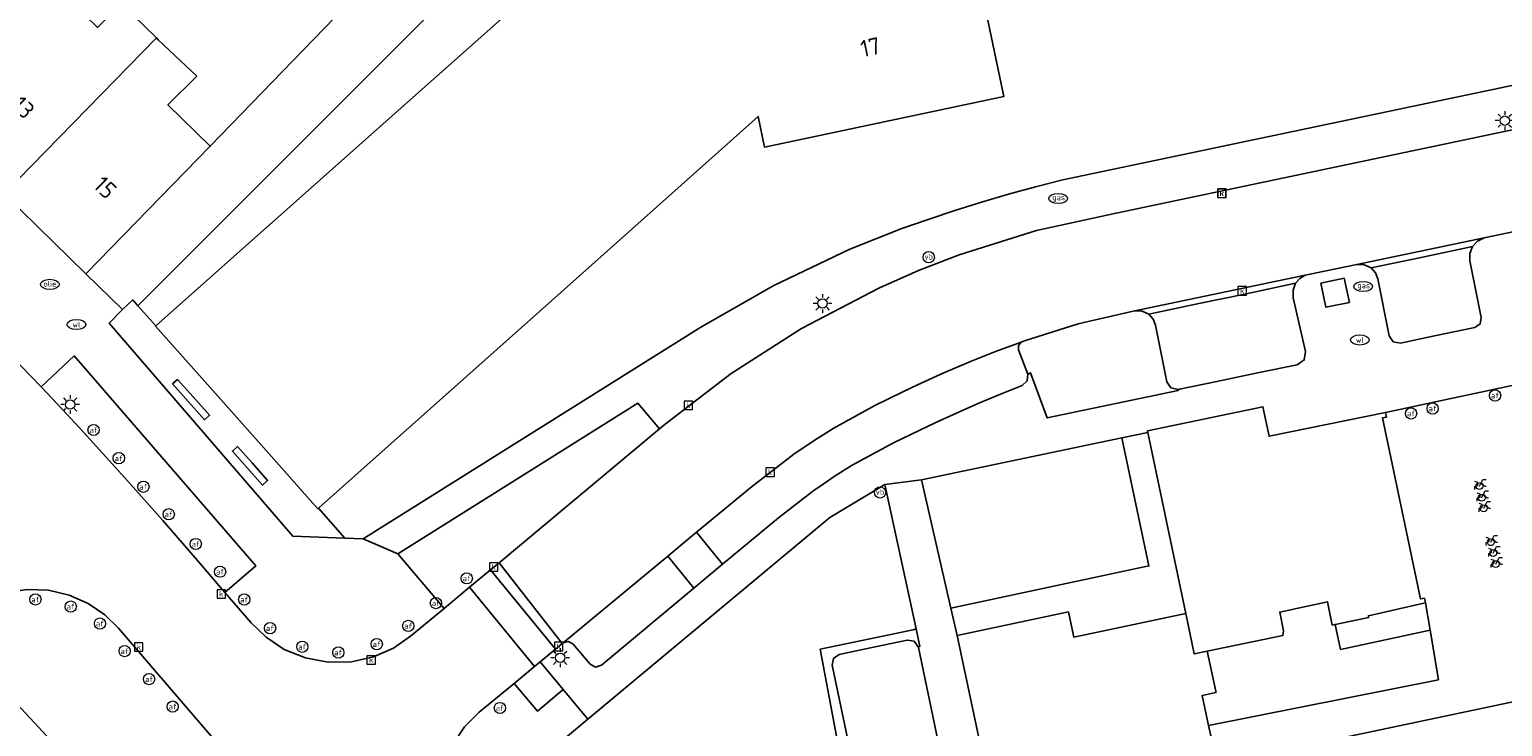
# Model space of a CAD drawing. Header units: metres. Extents: x 197147 to 199131, y 355511 to 356703.
# Tile 60 of 225: x 197736 to 197814, y 356218 to 356255. Entities that reach past the tile are written whole.
import ezdxf
from ezdxf.enums import TextEntityAlignment as Align

# ---------------------------------------------------------------- set-up
doc = ezdxf.new("R2010")
doc.units = ezdxf.units.M
for name, color, linetype in [('B-WE-GR-BEPLANTING_CULTUUR_HEESTERS-GV', 252, 'Continuous'), ('B-WE-GR-GRAS-GV', 252, 'Continuous'), ('B-WE-IE-MEUBILAIR_WEGMEUBILAIR-GV', 252, 'Continuous'), ('B-WE-IE-MEUBILAIR_WEGMEUBILAIR-S', 252, 'Continuous'), ('B-WE-IE-TERREINAFSCHEIDING_KUNSTMATIG_HEKWERK-G', 252, 'IE-TERREINAFSCHEIDING-KUNSTMATIG'), ('B-WE-IE-TERREINAFSCHEIDING_KUNSTMATIG_MUUR-GV', 252, 'IE-TERREINAFSCHEIDING-KUNSTMATIG-DICHT'), ('B-WE-OG-BEBOUWING-GV', 252, 'Continuous'), ('B-WE-OG-BEBOUWING_HUISNUMMER-T18', 252, 'Continuous'), ('B-WE-OG-TERREIN_ERF-GV', 252, 'Continuous'), ('B-WE-RI-HWA_KOLK-S', 253, 'Continuous'), ('B-WE-RI-VWA_AFSCHEIDER-S', 253, 'Continuous'), ('B-WE-VH-GOOT-G', 253, 'Continuous'), ('B-WE-VH-ONVERHARD-GV', 253, 'Continuous'), ('B-WE-VH-VERHARDING_ASFALT-GV', 253, 'Continuous'), ('B-WE-VH-VERHARDING_BETONSTRAATSTEEN-GV', 253, 'Continuous'), ('B-WE-VH-VERHARDING_GESLOTEN-GV', 253, 'Continuous'), ('B-WE-VH-VERHARDING_HALFVERHARDING-GV', 253, 'Continuous'), ('B-WE-VH-VERHARDING_OPEN-GV', 253, 'Continuous'), ('B-WE-VH-VERHARDING_TEGEL-GV', 253, 'Continuous')]:
    doc.layers.add(name, color=color, linetype=linetype)
doc.styles.add('NLCS-ISO-M-T18', font='NLCS-ISO.ttf', dxfattribs={"height": 1.8})
doc.styles.add('NLCS-ISO-M200-T25', font='NLCS-ISO.ttf')
doc.linetypes.add('IE-TERREINAFSCHEIDING-KUNSTMATIG', pattern='A,4,[82,NLCS.SHX,S=0.75,R=90,X=0,Y=0],4,-2', length=10)
doc.linetypes.add('IE-TERREINAFSCHEIDING-KUNSTMATIG-DICHT', pattern='A,8,-1,[82,NLCS.SHX,S=0.75,R=90,X=0,Y=0],-1', length=10)

# ---------------------------------------------------------------- blocks, each defined once
blk = doc.blocks.new('BGT-AFSLUITPAAL-SO')
at = {"color": 0, "linetype": 'ByBlock', "lineweight": 18}
blk.add_circle((0, 0), 1.5, dxfattribs=at)
at = {"color": 0, "linetype": 'ByBlock', "lineweight": 18, "style": 'NLCS-ISO-M-T18'}
blk.add_text('af', height=1.5, dxfattribs=at).set_placement((0, 0), align=Align.MIDDLE_CENTER)
blk = doc.blocks.new('BGT-LICHTMAST-SO')
at = {"color": 0, "linetype": 'ByBlock', "lineweight": 18}
for points in [[(-1.25, 0), (-2, 0)], [(-1.41, 1.41), (-0.88, 0.88)], [(0, 2), (0, 1.25)], [(0.88, 0.88), (1.41, 1.41)], [(2, 0), (1.25, 0)], [(-1.41, -1.41), (-0.88, -0.88)], [(0, -1.25), (0, -2)], [(0.88, -0.88), (1.41, -1.41)]]:
    blk.add_lwpolyline(points, dxfattribs=at)
blk.add_circle((0, 0), 1, dxfattribs=at)
blk = doc.blocks.new('BGT-VERKEERSBORDPAAL-SO')
at = {"color": 0, "linetype": 'ByBlock', "lineweight": 18}
blk.add_circle((0, 0), 1.5, dxfattribs=at)
at = {"color": 0, "linetype": 'ByBlock', "lineweight": 18, "style": 'NLCS-ISO-M-T18'}
blk.add_text('vb', height=1.5, dxfattribs=at).set_placement((0, 0.13), align=Align.MIDDLE_CENTER)
blk = doc.blocks.new('BGT-KOLK-SO')
at = {"color": 0, "linetype": 'ByBlock', "lineweight": 18}
blk.add_lwpolyline([(-0.045, -0.045), (0.045, -0.045), (0.045, 0.045), (-0.045, 0.045)], close=True, dxfattribs=at)
at = {"color": 0, "linetype": 'ByBlock', "lineweight": 18, "style": 'NLCS-ISO-M-T18'}
blk.add_text('k', height=0.06, dxfattribs=at).set_placement((0, 0), align=Align.MIDDLE_CENTER)
blk = doc.blocks.new('BGT-WATERLEIDINGPUT-SO')
at = {"color": 0, "linetype": 'ByBlock', "lineweight": 18}
blk.add_ellipse((0, 0), major_axis=(2.5, 0), ratio=0.54, dxfattribs=at)
at = {"color": 0, "linetype": 'ByBlock', "lineweight": 18, "style": 'NLCS-ISO-M-T18'}
blk.add_text('wl', height=1.5, dxfattribs=at).set_placement((0, 0), align=Align.MIDDLE_CENTER)
blk = doc.blocks.new('BGT-GASPUT-SO')
at = {"color": 0, "linetype": 'ByBlock', "lineweight": 18}
blk.add_ellipse((0, 0), major_axis=(2.5, 0), ratio=0.54, dxfattribs=at)
at = {"color": 0, "linetype": 'ByBlock', "lineweight": 18, "style": 'NLCS-ISO-M-T18'}
blk.add_text('gas', height=1.5, dxfattribs=at).set_placement((0.12, 0.3), align=Align.MIDDLE_CENTER)
blk = doc.blocks.new('BGT-BENZINEPUT_OLIEPUT-SO')
at = {"color": 0, "linetype": 'ByBlock', "lineweight": 18}
blk.add_ellipse((0, 0), major_axis=(2.5, 0), ratio=0.54, dxfattribs=at)
at = {"color": 0, "linetype": 'ByBlock', "lineweight": 18, "style": 'NLCS-ISO-M-T18'}
blk.add_text('olie', height=1.5, dxfattribs=at).set_placement((0, 0.16), align=Align.MIDDLE_CENTER)
blk = doc.blocks.new('BGT-FIETSENREK-SO')
at = {"color": 0, "linetype": 'ByBlock', "lineweight": 18}
for points in [[(-1.5, -1.35), (-1.5, -0.54), (-0.73, -0.28), (-0.73, 0.53), (-1.5, 0.79)], [(-0.3, -0.45), (0.6, 1.35), (1.5, 1.35)], [(1.05, -0.45), (0.21, 0.58)], [(1.05, -0.45), (1.5, -0.45)]]:
    blk.add_lwpolyline(points, dxfattribs=at)
blk.add_circle((-0.3, -0.45), 0.9, dxfattribs=at)

msp = doc.modelspace()

# ---------------------------------------------------------------- linework, layer by layer
at = {"layer": 'B-WE-GR-BEPLANTING_CULTUUR_HEESTERS-GV', "flags": 128}
for points in [[(197794.687, 356239.661), (197794.604, 356239.644), (197791.678, 356238.967), (197788.815, 356238.063), (197788.638, 356238), (197788.501, 356237.817), (197788.506, 356237.588), (197788.993, 356236.287), (197789.143, 356236.355), (197790.028, 356233.966), (197796.995, 356235.422), (197797.072, 356235.494), (197797.007, 356235.481), (197796.615, 356235.556), (197796.392, 356235.888), (197795.793, 356238.889), (197795.664, 356239.216), (197795.428, 356239.475), (197795.077, 356239.644), (197794.687, 356239.661)], [(197746.287, 356224.689), (197747.925, 356226.095), (197738.266, 356237.262), (197736.511, 356235.612), (197737.645, 356234.413), (197738.765, 356233.202), (197741.122, 356230.604), (197742.985, 356228.507), (197744.825, 356226.39), (197746.287, 356224.689)], [(197755.492, 356226.74), (197757.95, 356223.839), (197759.297, 356224.959), (197760.413, 356225.885), (197760.867, 356226.261), (197769.399, 356233.377), (197768.246, 356234.746), (197755.492, 356226.74)], [(197794.007, 356232.897), (197795.438, 356226.093), (197784.91, 356223.855), (197785.248, 356222.393), (197791.171, 356223.652), (197791.445, 356222.307), (197797.401, 356223.562), (197797.116, 356224.916), (197795.378, 356233.183), (197794.007, 356232.897)], [(197806.957, 356223.313), (197805.348, 356222.977), (197805.633, 356221.652), (197810.4, 356222.677), (197810.157, 356224.125), (197810.07, 356224.106), (197807.117, 356223.445), (197807.127, 356223.348), (197806.957, 356223.313)]]:
    msp.add_lwpolyline(points, dxfattribs=at)
at = {"layer": 'B-WE-GR-GRAS-GV', "flags": 128}
for points in [[(197794.007, 356232.897), (197783.334, 356230.671), (197784.91, 356223.855), (197795.438, 356226.093), (197794.007, 356232.897)], [(197783.056, 356222.746), (197781.389, 356230.432), (197778.457, 356228.661), (197765.597, 356217.949), (197761.901, 356214.87), (197764.876, 356211.401), (197766.454, 356212.69), (197768.511, 356210.305), (197772.27, 356213.445), (197774.179, 356215.039), (197774.303, 356214.902), (197779.027, 356215.901), (197777.954, 356221.674), (197782.905, 356222.705), (197783.056, 356222.746)], [(197815.568, 356219.02), (197803.874, 356216.557), (197803.349, 356216.395), (197802.834, 356216.122), (197802.364, 356215.738), (197801.974, 356215.257), (197801.69, 356214.706), (197801.528, 356214.121), (197801.485, 356213.54), (197801.548, 356212.994), (197806.173, 356190.926), (197811.919, 356192.101), (197812.083, 356192.135), (197812.739, 356188.996), (197814.256, 356181.734)]]:
    msp.add_lwpolyline(points, dxfattribs=at)
at = {"layer": 'B-WE-IE-MEUBILAIR_WEGMEUBILAIR-GV', "flags": 128}
for points in [[(197804.581, 356241.13), (197804.851, 356239.844), (197806.108, 356240.104), (197805.836, 356241.393), (197804.581, 356241.13)], [(197771.23, 356224.905), (197772.764, 356226.181), (197771.375, 356227.886), (197769.84, 356226.614), (197771.23, 356224.905)], [(197763.059, 356220.998), (197762.75, 356220.742), (197761.669, 356219.848), (197762.908, 356218.373), (197764.284, 356219.526), (197763.059, 356220.998)]]:
    msp.add_lwpolyline(points, dxfattribs=at)
at = {"layer": 'B-WE-IE-TERREINAFSCHEIDING_KUNSTMATIG_HEKWERK-G', "flags": 128}
for points in [[(197753.648, 356227.543), (197771.608, 356238.797), (197775.494, 356241.009), (197779.528, 356242.938), (197782.296, 356244.036), (197783.703, 356244.522), (197785.116, 356244.99), (197786.539, 356245.437), (197787.971, 356245.857), (197789.41, 356246.25), (197790.856, 356246.615), (197819.736, 356252.69)], [(197751.264, 356229.162), (197752.66, 356227.579)], [(197752.66, 356227.579), (197753.648, 356227.543)]]:
    msp.add_lwpolyline(points, dxfattribs=at)
at = {"layer": 'B-WE-IE-TERREINAFSCHEIDING_KUNSTMATIG_MUUR-GV', "ltscale": 0.2, "flags": 128}
for points in [[(197745.198, 356233.869), (197745.467, 356234.109), (197744.602, 356235.08), (197743.771, 356236.014), (197743.502, 356235.775), (197745.198, 356233.869)], [(197747.727, 356231.57), (197746.949, 356232.444), (197746.68, 356232.205), (197748.289, 356230.397), (197748.558, 356230.636), (197747.727, 356231.57)]]:
    msp.add_lwpolyline(points, dxfattribs=at)
at = {"layer": 'B-WE-OG-BEBOUWING-GV', "flags": 128}
for points in [[(197768.9, 356262.22), (197754.377, 356249.323), (197742.616, 356238.855), (197742.597, 356238.838), (197745.35, 356235.745), (197748.474, 356232.235)], [(197748.474, 356232.235), (197751.233, 356229.135), (197751.264, 356229.162), (197763.013, 356239.62), (197774.647, 356249.992), (197774.99, 356248.36), (197787.72, 356251.05), (197785.419, 356262.043)], [(197742.639, 356254.166), (197740.762, 356256.001), (197739.511, 356254.721), (197736.815, 356257.356), (197736.63, 356257.096), (197736.564, 356257.161), (197729.973, 356250.339), (197734.546, 356245.87)], [(197743.254, 356250.615), (197744.784, 356252.128), (197742.743, 356254.065), (197742.639, 356254.166), (197734.546, 356245.87), (197738.883, 356241.631), (197745.509, 356248.411), (197743.254, 356250.615)], [(197805.348, 356222.977), (197806.957, 356223.313), (197807.127, 356223.348), (197807.117, 356223.445), (197810.07, 356224.106), (197810.157, 356224.125), (197810.1, 356224.38), (197809.894, 356224.337), (197807.868, 356233.962), (197808.082, 356234.009), (197808.023, 356234.261), (197801.918, 356233.003), (197801.83, 356232.985), (197801.502, 356234.56), (197795.36, 356233.269), (197795.378, 356233.183), (197797.116, 356224.916), (197797.401, 356223.562), (197797.852, 356221.42), (197798.543, 356221.563), (197802.568, 356222.4), (197802.598, 356222.65), (197802.397, 356223.644), (197803.785, 356223.942), (197804.939, 356224.19), (197805.191, 356222.945), (197805.332, 356222.974), (197805.348, 356222.977)], [(197797.401, 356223.562), (197791.445, 356222.307), (197791.171, 356223.652), (197785.248, 356222.393), (197786.444, 356216.707)], [(197798.762, 356216.909), (197798.616, 356217.605), (197798.28, 356219.209), (197799.009, 356219.362), (197798.993, 356219.438), (197798.543, 356221.563)]]:
    msp.add_lwpolyline(points, dxfattribs=at)
at = {"layer": 'B-WE-OG-TERREIN_ERF-GV', "flags": 128}
for points in [[(197734.558, 356266.641), (197738.366, 356262.899), (197736.922, 356261.43), (197738.898, 356259.488), (197736.815, 356257.356), (197739.511, 356254.721), (197740.762, 356256.001), (197742.639, 356254.166), (197742.743, 356254.065), (197744.784, 356252.128), (197743.254, 356250.615), (197745.509, 356248.411), (197763.118, 356266.604), (197754.52, 356275.294), (197752.716, 356277.117), (197750.806, 356279.14), (197753.046, 356281.886), (197757.074, 356285.243), (197761.464, 356288.902), (197783.784, 356307.502)], [(197766.603, 356264.88), (197741.659, 356239.93), (197742.616, 356238.855), (197754.377, 356249.323), (197768.9, 356262.22)], [(197785.419, 356262.043), (197787.72, 356251.05), (197774.99, 356248.36), (197774.647, 356249.992), (197763.013, 356239.62), (197751.264, 356229.162), (197752.66, 356227.579), (197753.648, 356227.543), (197771.608, 356238.797), (197775.494, 356241.009), (197779.528, 356242.938), (197782.296, 356244.036), (197783.703, 356244.522), (197785.116, 356244.99), (197786.539, 356245.437), (197787.971, 356245.857), (197789.41, 356246.25), (197790.856, 356246.615), (197819.736, 356252.69)], [(197739.943, 356208.458), (197742.545, 356210.872), (197734.07, 356219.978), (197732.117, 356219.928), (197728.681, 356217.158), (197728.73, 356217.106), (197732.264, 356213.292), (197734.432, 356210.984), (197736.115, 356212.563), (197739.943, 356208.458)]]:
    msp.add_lwpolyline(points, dxfattribs=at)
at = {"layer": 'B-WE-VH-GOOT-G', "flags": 128}
for points in [[(197806.498, 356242.125), (197813.278, 356243.54)], [(197794.687, 356239.661), (197803.75, 356241.552)]]:
    msp.add_lwpolyline(points, dxfattribs=at)
at = {"layer": 'B-WE-VH-ONVERHARD-GV', "flags": 128}
for points in [[(197804.581, 356241.13), (197804.851, 356239.844), (197806.108, 356240.104), (197805.836, 356241.393), (197804.581, 356241.13)], [(197771.23, 356224.905), (197772.764, 356226.181), (197771.375, 356227.886), (197769.84, 356226.614), (197771.23, 356224.905)], [(197762.75, 356220.742), (197761.669, 356219.848), (197762.908, 356218.373), (197764.284, 356219.526), (197763.059, 356220.998), (197762.75, 356220.742)]]:
    msp.add_lwpolyline(points, dxfattribs=at)
at = {"layer": 'B-WE-VH-VERHARDING_ASFALT-GV', "flags": 128}
for points in [[(197827.25, 356251.91), (197793.692, 356244.854), (197789.466, 356243.928), (197785.338, 356242.635), (197783.181, 356241.794), (197781.064, 356240.857), (197776.963, 356238.711), (197773.224, 356236.325), (197769.702, 356233.629), (197769.399, 356233.377), (197760.867, 356226.261)], [(197764.225, 356221.961), (197764.283, 356222.009), (197769.84, 356226.614), (197771.375, 356227.886), (197774.275, 356230.289), (197776.399, 356231.921), (197776.55, 356232.028), (197777.582, 356232.729), (197778.635, 356233.397), (197780.853, 356234.628), (197782.31, 356235.339), (197783.137, 356235.73), (197784.537, 356236.361), (197785.949, 356236.962), (197787.287, 356237.497), (197788.638, 356238), (197788.815, 356238.063), (197791.678, 356238.967), (197794.604, 356239.644), (197794.687, 356239.661), (197803.75, 356241.552), (197806.498, 356242.125), (197813.278, 356243.54), (197823.625, 356245.699)], [(197760.413, 356225.885), (197763.876, 356221.673), (197764.225, 356221.961), (197760.867, 356226.261), (197760.413, 356225.885)]]:
    msp.add_lwpolyline(points, dxfattribs=at)
at = {"layer": 'B-WE-VH-VERHARDING_BETONSTRAATSTEEN-GV', "flags": 128}
for points in [[(197809.827, 356242.48), (197812.647, 356243.073), (197812.917, 356243.368), (197813.278, 356243.54), (197806.498, 356242.125), (197806.897, 356242.112), (197807.257, 356241.939), (197809.827, 356242.48)], [(197807.257, 356241.939), (197807.492, 356241.678), (197807.62, 356241.351), (197808.226, 356238.329), (197808.44, 356238.011), (197808.817, 356237.939), (197810.638, 356238.32), (197812.77, 356238.767), (197813.057, 356238.962), (197813.123, 356239.303), (197812.512, 356242.313), (197812.507, 356242.706), (197812.647, 356243.073)], [(197800.448, 356240.534), (197803.247, 356241.125), (197803.464, 356241.379), (197803.75, 356241.552), (197794.687, 356239.661), (197795.077, 356239.644), (197795.428, 356239.475), (197798.19, 356240.058), (197800.448, 356240.534)], [(197795.428, 356239.475), (197795.664, 356239.216), (197795.793, 356238.889), (197796.392, 356235.888), (197796.615, 356235.556), (197797.007, 356235.481), (197797.072, 356235.494), (197799.062, 356235.908), (197801.305, 356236.374), (197803.329, 356236.795), (197803.7, 356237.05), (197803.777, 356237.494), (197803.123, 356240.354), (197803.11, 356240.752), (197803.247, 356241.125)], [(197759.297, 356224.959), (197757.95, 356223.839), (197756.159, 356222.352), (197755.254, 356221.73), (197754.191, 356221.26), (197753.011, 356220.996), (197751.777, 356220.974), (197750.564, 356221.202), (197749.444, 356221.659), (197748.474, 356222.299), (197747.686, 356223.063), (197746.287, 356224.689), (197744.825, 356226.39), (197742.985, 356228.507), (197741.122, 356230.604), (197738.765, 356233.202), (197737.645, 356234.413), (197736.511, 356235.612), (197734.922, 356237.272), (197732.4, 356239.761)], [(197771.375, 356227.886), (197772.764, 356226.181), (197775.728, 356228.646), (197777.639, 356230.121), (197777.876, 356230.289), (197778.755, 356230.884), (197779.653, 356231.45), (197781.845, 356232.641), (197783.257, 356233.312), (197784.098, 356233.712), (197785.238, 356234.235), (197786.386, 356234.74), (197787.542, 356235.226), (197788.706, 356235.693), (197788.969, 356235.932), (197788.993, 356236.287), (197788.506, 356237.588), (197788.501, 356237.817), (197788.638, 356238), (197787.287, 356237.497), (197785.949, 356236.962), (197784.537, 356236.361), (197783.137, 356235.73), (197782.31, 356235.339), (197780.853, 356234.628), (197778.635, 356233.397), (197777.582, 356232.729), (197776.55, 356232.028), (197776.399, 356231.921), (197774.275, 356230.289), (197771.375, 356227.886)], [(197771.23, 356224.905), (197769.84, 356226.614), (197764.283, 356222.009), (197764.561, 356222.075), (197764.812, 356221.937), (197765.717, 356220.866), (197766.003, 356220.717), (197766.31, 356220.813), (197771.23, 356224.905)], [(197760.413, 356225.885), (197759.297, 356224.959), (197762.75, 356220.742), (197763.059, 356220.998), (197763.876, 356221.673), (197760.413, 356225.885)], [(197732.408, 356223.55), (197732.557, 356223.667), (197732.778, 356223.825), (197733.666, 356224.322), (197734.676, 356224.674), (197735.771, 356224.841), (197736.897, 356224.799), (197737.996, 356224.545), (197739.009, 356224.099), (197739.893, 356223.496), (197740.62, 356222.784), (197756.022, 356204.872)], [(197760.187, 356208.525), (197759.101, 356209.778), (197758.456, 356210.679), (197757.966, 356211.748), (197757.687, 356212.943), (197757.66, 356214.196), (197757.895, 356215.427), (197758.367, 356216.559), (197759.028, 356217.532), (197759.813, 356218.314), (197761.669, 356219.848), (197762.75, 356220.742)]]:
    msp.add_lwpolyline(points, dxfattribs=at)
at = {"layer": 'B-WE-VH-VERHARDING_GESLOTEN-GV', "flags": 128}
msp.add_lwpolyline([(197782.05, 356216.357), (197784.211, 356216.826), (197783.176, 356221.751), (197783.168, 356221.787), (197782.949, 356222.088), (197782.582, 356222.153), (197780.871, 356221.79), (197778.962, 356221.386), (197778.661, 356221.179), (197778.594, 356220.82), (197779.644, 356215.836), (197782.05, 356216.357)], dxfattribs=at)
at = {"layer": 'B-WE-VH-VERHARDING_HALFVERHARDING-GV', "flags": 128}
msp.add_lwpolyline([(197752.716, 356277.117), (197754.52, 356275.294), (197763.118, 356266.604), (197745.509, 356248.411), (197738.883, 356241.631), (197740.833, 356239.729), (197741.385, 356240.238), (197741.659, 356239.93), (197766.603, 356264.88), (197753.599, 356277.95)], dxfattribs=at)
at = {"layer": 'B-WE-VH-VERHARDING_OPEN-GV', "flags": 128}
for points in [[(197751.264, 356229.162), (197751.233, 356229.135), (197748.474, 356232.235), (197745.35, 356235.745), (197742.597, 356238.838), (197742.616, 356238.855), (197741.659, 356239.93), (197741.385, 356240.238), (197740.833, 356239.729), (197740.133, 356238.997), (197749.892, 356227.679), (197752.66, 356227.579), (197751.264, 356229.162)], [(197745.467, 356234.109), (197745.198, 356233.869), (197743.502, 356235.775), (197743.771, 356236.014), (197744.602, 356235.08), (197745.467, 356234.109)], [(197746.949, 356232.444), (197747.727, 356231.57), (197748.558, 356230.636), (197748.289, 356230.397), (197746.68, 356232.205), (197746.949, 356232.444)], [(197803.785, 356223.942), (197802.397, 356223.644), (197802.598, 356222.65), (197802.568, 356222.4), (197798.543, 356221.563), (197798.993, 356219.438), (197799.009, 356219.362), (197798.28, 356219.209), (197798.616, 356217.605), (197810.84, 356220.046), (197810.4, 356222.677), (197805.633, 356221.652), (197805.348, 356222.977), (197805.332, 356222.974), (197805.191, 356222.945), (197804.939, 356224.19), (197803.785, 356223.942)], [(197780.871, 356221.79), (197782.582, 356222.153), (197782.949, 356222.088), (197783.168, 356221.787), (197783.257, 356221.817), (197783.056, 356222.746), (197782.905, 356222.705), (197777.954, 356221.674), (197779.027, 356215.901), (197774.303, 356214.902), (197774.769, 356213.936), (197774.833, 356214.281), (197775.12, 356214.482), (197779.298, 356215.427), (197779.539, 356215.574), (197779.644, 356215.836), (197778.594, 356220.82), (197778.661, 356221.179), (197778.962, 356221.386), (197780.871, 356221.79)]]:
    msp.add_lwpolyline(points, dxfattribs=at)
at = {"layer": 'B-WE-VH-VERHARDING_TEGEL-GV', "flags": 128}
for points in [[(197819.736, 356252.69), (197790.856, 356246.615), (197789.41, 356246.25), (197787.971, 356245.857), (197786.539, 356245.437), (197785.116, 356244.99), (197783.703, 356244.522), (197782.296, 356244.036), (197779.528, 356242.938), (197775.494, 356241.009), (197771.608, 356238.797), (197753.648, 356227.543), (197755.492, 356226.74), (197768.246, 356234.746), (197769.399, 356233.377)], [(197769.399, 356233.377), (197769.702, 356233.629), (197773.224, 356236.325), (197776.963, 356238.711), (197781.064, 356240.857), (197783.181, 356241.794), (197785.338, 356242.635), (197789.466, 356243.928), (197793.692, 356244.854), (197827.25, 356251.91)], [(197753.648, 356227.543), (197752.66, 356227.579), (197749.892, 356227.679), (197740.133, 356238.997), (197740.833, 356239.729), (197738.883, 356241.631), (197734.546, 356245.87)], [(197823.625, 356245.699), (197813.278, 356243.54), (197812.917, 356243.368), (197812.647, 356243.073), (197812.507, 356242.706), (197812.512, 356242.313), (197813.123, 356239.303), (197813.057, 356238.962), (197812.77, 356238.767), (197810.638, 356238.32), (197808.817, 356237.939), (197808.44, 356238.011), (197808.226, 356238.329), (197807.62, 356241.351), (197807.492, 356241.678), (197807.257, 356241.939), (197806.897, 356242.112), (197806.498, 356242.125), (197803.75, 356241.552), (197803.464, 356241.379), (197803.247, 356241.125), (197803.11, 356240.752), (197803.123, 356240.354), (197803.777, 356237.494), (197803.7, 356237.05), (197803.329, 356236.795), (197801.305, 356236.374), (197799.062, 356235.908), (197797.072, 356235.494), (197796.995, 356235.422), (197790.028, 356233.966), (197789.143, 356236.355), (197788.993, 356236.287), (197788.969, 356235.932), (197788.706, 356235.693), (197787.542, 356235.226), (197786.386, 356234.74), (197785.238, 356234.235), (197784.098, 356233.712), (197783.257, 356233.312), (197781.845, 356232.641), (197779.653, 356231.45), (197778.755, 356230.884), (197777.876, 356230.289), (197777.639, 356230.121), (197775.728, 356228.646), (197772.764, 356226.181), (197771.23, 356224.905), (197766.31, 356220.813), (197766.003, 356220.717), (197765.717, 356220.866), (197764.812, 356221.937), (197764.561, 356222.075), (197764.283, 356222.009), (197764.225, 356221.961), (197763.876, 356221.673), (197763.059, 356220.998), (197764.284, 356219.526)], [(197804.581, 356241.13), (197805.836, 356241.393), (197806.108, 356240.104), (197804.851, 356239.844), (197804.581, 356241.13)], [(197734.922, 356237.272), (197736.511, 356235.612), (197738.266, 356237.262), (197747.925, 356226.095), (197746.287, 356224.689), (197747.686, 356223.063), (197748.474, 356222.299), (197749.444, 356221.659), (197750.564, 356221.202), (197751.777, 356220.974), (197753.011, 356220.996), (197754.191, 356221.26), (197755.254, 356221.73), (197756.159, 356222.352), (197757.95, 356223.839), (197755.492, 356226.74)], [(197765.597, 356217.949), (197778.457, 356228.661), (197781.389, 356230.432), (197783.334, 356230.671), (197794.007, 356232.897), (197795.378, 356233.183), (197795.36, 356233.269), (197801.502, 356234.56), (197801.83, 356232.985), (197801.918, 356233.003), (197808.023, 356234.261), (197816.249, 356235.998)], [(197808.023, 356234.261), (197808.082, 356234.009), (197807.868, 356233.962), (197809.894, 356224.337), (197810.1, 356224.38), (197810.157, 356224.125), (197810.4, 356222.677), (197810.84, 356220.046), (197798.616, 356217.605), (197798.762, 356216.909), (197800.441, 356208.908), (197801.437, 356204.162), (197801.969, 356201.622), (197802.119, 356200.908), (197802.37, 356199.712), (197802.902, 356197.176), (197803.797, 356192.908), (197804.688, 356188.658), (197810.707, 356189.927), (197812.356, 356182.062), (197813.311, 356177.504), (197814.73, 356177.817)], [(197781.389, 356230.432), (197783.056, 356222.746), (197783.257, 356221.817), (197783.168, 356221.787), (197783.176, 356221.751), (197784.211, 356216.826)], [(197786.444, 356216.707), (197785.248, 356222.393), (197784.91, 356223.855), (197783.334, 356230.671)], [(197766.311, 356185.408), (197770.21, 356181.095), (197772.086, 356178.886), (197772.973, 356177.694), (197773.774, 356176.442), (197778.142, 356178.358), (197777.361, 356179.76), (197776.451, 356181.083), (197774.856, 356183.007), (197771.413, 356187.04), (197771.379, 356187.042), (197756.914, 356203.834), (197756.022, 356204.872), (197740.62, 356222.784), (197739.893, 356223.496), (197739.009, 356224.099), (197737.996, 356224.545), (197736.897, 356224.799), (197735.771, 356224.841)], [(197734.07, 356219.978), (197742.545, 356210.872), (197742.602, 356210.925), (197748.903, 356204.147), (197748.815, 356204.065), (197749.767, 356203.078), (197751.781, 356200.979), (197753.747, 356198.917), (197755.503, 356197.064), (197758.992, 356193.349), (197761.174, 356191.002), (197762.671, 356189.382), (197764.829, 356187.033), (197766.311, 356185.408)], [(197761.901, 356214.87), (197765.597, 356217.949), (197764.284, 356219.526), (197762.908, 356218.373), (197761.669, 356219.848), (197759.813, 356218.314), (197759.028, 356217.532)], [(197801.548, 356212.994), (197801.485, 356213.54), (197801.528, 356214.121), (197801.69, 356214.706), (197801.974, 356215.257), (197802.364, 356215.738), (197802.834, 356216.122), (197803.349, 356216.395), (197803.874, 356216.557), (197815.568, 356219.02)]]:
    msp.add_lwpolyline(points, dxfattribs=at)

# ---------------------------------------------------------------- block references
at = {"layer": 'B-WE-IE-MEUBILAIR_WEGMEUBILAIR-S'}
for name, p, xscale, yscale, zscale in [('BGT-LICHTMAST-SO', (197814.368, 356249.769), 0.25, 0.25, 0.25), ('BGT-GASPUT-SO', (197790.614, 356245.629), 0.2, 0.2, 0.2), ('BGT-VERKEERSBORDPAAL-SO', (197783.727, 356242.51), 0.2, 0.2, 0.2), ('BGT-GASPUT-SO', (197806.841, 356240.947), 0.2, 0.2, 0.2), ('BGT-LICHTMAST-SO', (197778.08, 356240.048), 0.25, 0.25, 0.25), ('BGT-WATERLEIDINGPUT-SO', (197738.384, 356238.929), 0.2, 0.2, 0.2), ('BGT-WATERLEIDINGPUT-SO', (197806.663, 356238.11), 0.2, 0.2, 0.2), ('BGT-LICHTMAST-SO', (197738.048, 356234.677), 0.25, 0.25, 0.25), ('BGT-AFSLUITPAAL-SO', (197813.857, 356235.155), 0.2, 0.2, 0.2), ('BGT-AFSLUITPAAL-SO', (197809.387, 356234.206), 0.2, 0.2, 0.2), ('BGT-AFSLUITPAAL-SO', (197810.534, 356234.465), 0.2, 0.2, 0.2), ('BGT-AFSLUITPAAL-SO', (197739.301, 356233.322), 0.2, 0.2, 0.2), ('BGT-AFSLUITPAAL-SO', (197740.641, 356231.823), 0.2, 0.2, 0.2), ('BGT-AFSLUITPAAL-SO', (197741.947, 356230.305), 0.2, 0.2, 0.2), ('BGT-VERKEERSBORDPAAL-SO', (197781.136, 356230.001), 0.2, 0.2, 0.2), ('BGT-FIETSENREK-SO', (197813.079, 356230.427), 0.2, 0.2, 0.2), ('BGT-FIETSENREK-SO', (197813.2, 356229.809), 0.2, 0.2, 0.2), ('BGT-FIETSENREK-SO', (197813.31, 356229.249), 0.2, 0.2, 0.2), ('BGT-AFSLUITPAAL-SO', (197743.296, 356228.841), 0.2, 0.2, 0.2), ('BGT-AFSLUITPAAL-SO', (197744.734, 356227.261), 0.2, 0.2, 0.2), ('BGT-FIETSENREK-SO', (197813.689, 356227.442), 0.2, 0.2, 0.2), ('BGT-FIETSENREK-SO', (197813.818, 356226.866), 0.2, 0.2, 0.2), ('BGT-FIETSENREK-SO', (197813.949, 356226.281), 0.2, 0.2, 0.2), ('BGT-AFSLUITPAAL-SO', (197746.029, 356225.788), 0.2, 0.2, 0.2), ('BGT-AFSLUITPAAL-SO', (197759.148, 356225.434), 0.2, 0.2, 0.2), ('BGT-AFSLUITPAAL-SO', (197736.205, 356224.312), 0.2, 0.2, 0.2), ('BGT-AFSLUITPAAL-SO', (197738.082, 356223.931), 0.2, 0.2, 0.2), ('BGT-AFSLUITPAAL-SO', (197747.315, 356224.31), 0.2, 0.2, 0.2), ('BGT-AFSLUITPAAL-SO', (197757.51, 356224.12), 0.2, 0.2, 0.2), ('BGT-AFSLUITPAAL-SO', (197739.639, 356223.026), 0.2, 0.2, 0.2), ('BGT-AFSLUITPAAL-SO', (197756.04, 356222.904), 0.2, 0.2, 0.2), ('BGT-AFSLUITPAAL-SO', (197748.686, 356222.786), 0.2, 0.2, 0.2), ('BGT-AFSLUITPAAL-SO', (197740.951, 356221.567), 0.2, 0.2, 0.2), ('BGT-AFSLUITPAAL-SO', (197750.403, 356221.796), 0.2, 0.2, 0.2), ('BGT-AFSLUITPAAL-SO', (197752.32, 356221.492), 0.2, 0.2, 0.2), ('BGT-AFSLUITPAAL-SO', (197754.36, 356221.936), 0.2, 0.2, 0.2), ('BGT-LICHTMAST-SO', (197764.121, 356221.214), 0.25, 0.25, 0.25), ('BGT-AFSLUITPAAL-SO', (197742.254, 356220.076), 0.2, 0.2, 0.2), ('BGT-AFSLUITPAAL-SO', (197743.506, 356218.614), 0.2, 0.2, 0.2), ('BGT-AFSLUITPAAL-SO', (197760.912, 356218.541), 0.2, 0.2, 0.2)]:
    msp.add_blockref(name, p, dxfattribs=dict(at, xscale=xscale, yscale=yscale, zscale=zscale))
at = {"layer": 'B-WE-RI-HWA_KOLK-S', "xscale": 5, "yscale": 5, "zscale": 5}
for p in [(197799.306, 356245.906), (197799.326, 356245.911), (197800.404, 356240.723), (197770.941, 356234.634), (197775.289, 356231.077), (197760.581, 356226.041), (197746.095, 356224.604), (197741.7, 356221.781), (197764.044, 356221.812), (197754.067, 356221.097)]:
    msp.add_blockref('BGT-KOLK-SO', p, dxfattribs=at)
at = {"layer": 'B-WE-RI-VWA_AFSCHEIDER-S', "xscale": 0.2, "yscale": 0.2, "zscale": 0.2}
msp.add_blockref('BGT-BENZINEPUT_OLIEPUT-SO', (197736.977, 356241.063), dxfattribs=at)

# ---------------------------------------------------------------- texts
at = {"layer": 'B-WE-OG-BEBOUWING_HUISNUMMER-T18', "char_height": 0.9, "attachment_point": 5, "style": 'NLCS-ISO-M200-T25'}
for s, insert, rotation in [('17', (197780.624, 356253.679), 11.9), ('13', (197735.564, 356250.468), 315.7), ('15', (197739.914, 356246.216), 315.7)]:
    msp.add_mtext(s, dxfattribs=dict(at, insert=insert, rotation=rotation))

doc.saveas('drawing.dxf')
